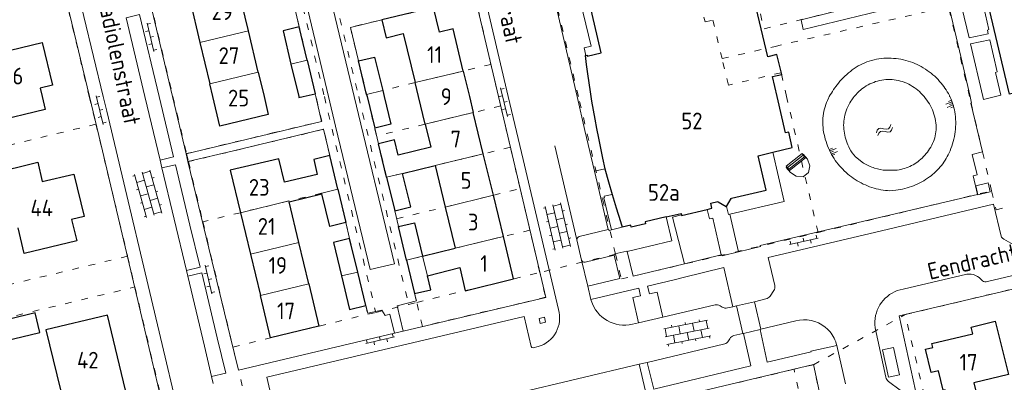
# Model space of a CAD drawing. Header units: metres. Extents: x 64961 to 73789, y 403835 to 410663.
# Tile 52 of 135: x 70164 to 70312, y 403957 to 404012. Entities that reach past the tile are written whole.
import ezdxf

# ---------------------------------------------------------------- set-up
doc = ezdxf.new("R2010")
doc.units = ezdxf.units.M
doc.linetypes.add('PERCEELGRENS', pattern=[2.5, 1, -1.5])
for name, color, linetype, lineweight in [('B-GEO-OG-GEBOUW_bijgebouw-G', 2, 'Continuous', 25), ('B-GEO-OG-GEBOUW_hoofdgebouw-G', 2, 'Continuous', 25), ('B-GEO-OG-GEBOUW_huisnr-T', 6, 'Continuous', 25), ('B-GEO-OG-GEBOUW_overopstal-G', 253, 'Continuous', 0), ('B-GEO-OG-GRENS_perceel-G', 253, 'PERCEELGRENS', 0), ('B-GEO-OG-OVLIJNOBJ-G', 253, 'Continuous', 0), ('B-GEO-OG-SLOOT_insteek-G', 253, 'Continuous', 0), ('B-GEO-OG-STRAATNAAM-T', 7, 'Continuous', 35), ('B-GEO-OG-TALUD-S', 253, 'Continuous', 0), ('B-GEO-OG-TALUDLIJN-G', 253, 'Continuous', 0), ('B-GEO-OG-TUSSENMUUR-G', 253, 'Continuous', 0), ('B-GEO-OG-VERH_kntgesl-G', 253, 'Continuous', 0), ('B-GEO-OG-VERH_kntopen-G', 253, 'Continuous', 0), ('B-GEO-OG-VERH_knttegelpad-G', 253, 'Continuous', 0), ('B-GEO-OG-VERH_open-S', 253, 'Continuous', 0), ('B-GEO-OG-VIJVER_kant-G', 253, 'Continuous', 0), ('B-GEO-OG-WATER-S', 253, 'Continuous', 0), ('T22', 7, 'Continuous', 0)]:
    doc.layers.add(name, color=color, linetype=linetype, lineweight=lineweight)
doc.styles.add('isocp', font='isocp.shx')

# ---------------------------------------------------------------- blocks, each defined once
blk = doc.blocks.new('S026')
at = {"color": 0}
for p, q in [((0, 0), (4.4, 0)), ((0.2, 0.5), (0.2, 0)), ((1.2, 0), (1.2, -0.5)), ((2.2, 0.5), (2.2, 0)), ((3.2, 0), (3.2, -0.5)), ((4.2, 0.5), (4.2, 0))]:
    blk.add_line(p, q, dxfattribs=at)
blk = doc.blocks.new('S024')
at = {"color": 0}
for p, q in [((1.25, 1.5), (1.25, 1.2)), ((3.35, 1.5), (3.35, 1.2)), ((5.45, 1.5), (5.45, 1.2)), ((0, 1.2), (6.7, 1.2)), ((0, 0), (6.7, 0)), ((0.2, 1.2), (0.2, 0)), ((1.25, 0), (1.25, -1.2)), ((2.3, 1.2), (2.3, 0)), ((3.35, 0), (3.35, -1.2)), ((4.4, 1.2), (4.4, 0)), ((5.45, 0), (5.45, -1.2)), ((6.5, 1.2), (6.5, 0)), ((0, -1.2), (6.7, -1.2)), ((0.2, -1.2), (0.2, -1.5)), ((2.3, -1.2), (2.3, -1.5)), ((4.4, -1.2), (4.4, -1.5)), ((6.5, -1.2), (6.5, -1.5))]:
    blk.add_line(p, q, dxfattribs=at)
blk = doc.blocks.new('S04')
at = {"color": 0}
for p, q in [((0, 0.5), (0.5, 0.5)), ((0, 0.25), (1, 0.25)), ((0, 0), (0.5, 0)), ((0, -0.25), (1, -0.25)), ((0, -0.5), (0.5, -0.5))]:
    blk.add_line(p, q, dxfattribs=at)
blk = doc.blocks.new('S05')
at = {"color": 0}
for p, q in [((0.08, 0.3), (0.38, 0.59)), ((0.11, -0.19), (0.41, 0.09)), ((0.38, 0.59), (0.68, 0.71)), ((0.41, 0.09), (0.71, 0.21)), ((0.68, 0.71), (1.01, 0.62)), ((0.71, 0.21), (1.02, 0.12)), ((1.01, 0.62), (1.33, 0.37)), ((1.02, 0.12), (1.36, -0.12)), ((1.33, 0.37), (1.66, 0.13)), ((1.66, 0.13), (1.97, 0.04)), ((1.97, 0.04), (2.28, 0.16)), ((2.28, 0.16), (2.58, 0.44)), ((1.36, -0.12), (1.68, -0.37)), ((1.68, -0.37), (2, -0.46)), ((2, -0.46), (2.31, -0.33)), ((2.31, -0.33), (2.61, -0.05))]:
    blk.add_line(p, q, dxfattribs=at)

msp = doc.modelspace()

# ---------------------------------------------------------------- linework, layer by layer
at = {"layer": 'B-GEO-OG-GEBOUW_bijgebouw-G'}
for points in [[(70206.249, 404010.454), (70203.807, 404009.871), (70205.002, 404004.859)], [(70207.444, 404005.442), (70206.249, 404010.454)], [(70215.12, 404005.341), (70217.533, 404005.921), (70218.743, 404000.898)], [(70205.002, 404004.859), (70206.161, 404000)], [(70207.444, 404005.442), (70208.64, 404000.43)], [(70216.333, 404000.316), (70215.12, 404005.341)], [(70206.161, 404000), (70206.198, 403999.847), (70206.839, 404000)], [(70206.839, 404000), (70208.64, 404000.43)], [(70216.333, 404000.316), (70216.409, 404000)], [(70216.409, 404000), (70217.544, 403995.292)], [(70218.959, 404000), (70219.953, 403995.872), (70217.544, 403995.292)], [(70218.743, 404000.898), (70218.959, 404000)], [(70220.541, 403982.889), (70222.944, 403983.471), (70221.732, 403988.496)], [(70219.327, 403987.917), (70220.541, 403982.889)], [(70221.108, 403980.529), (70223.516, 403981.1), (70224.725, 403976.089)], [(70222.315, 403975.514), (70221.108, 403980.529)], [(70213.778, 403978.76), (70211.367, 403978.173), (70212.564, 403973.151)], [(70214.996, 403973.716), (70213.778, 403978.76)], [(70222.315, 403975.514), (70223.524, 403970.494)], [(70216.201, 403968.727), (70214.996, 403973.716)], [(70212.564, 403973.151), (70213.762, 403968.128), (70216.201, 403968.727)], [(70223.524, 403970.494), (70225.935, 403971.078), (70225.43, 403973.173)], [(70158.922, 403965.73), (70159.631, 403962.802), (70167.363, 403964.685), (70166.697, 403967.596), (70158.922, 403965.73)]]:
    msp.add_lwpolyline(points, dxfattribs=at)
at = {"layer": 'B-GEO-OG-GEBOUW_hoofdgebouw-G'}
for points in [[(70316.67, 404000), (70316.513, 404000.652), (70315.593, 404000.41), (70315.466, 404001.037), (70312.655, 404000.368), (70306.043, 404028.223), (70314.947, 404030.315)], [(70249.197, 404006.185), (70249.367, 404006.206), (70249.388, 404006.058), (70251.486, 404006.541), (70249.608, 404014.529), (70252.128, 404015.125), (70251.61, 404017.313), (70265.344, 404020.518)], [(70277.824, 404000), (70277.122, 404002.995), (70278.537, 404003.315), (70277.812, 404006.293), (70276.419, 404005.965), (70274.448, 404014.336), (70274.933, 404014.448), (70273.489, 404020.605)], [(70198.631, 404009.861), (70197.158, 404016.059)], [(70189.891, 404014.321), (70191.368, 404008.121)], [(70226.371, 404013.356), (70218.6, 404011.502)], [(70230.818, 404003.84), (70229.289, 404010.178), (70227.268, 404009.675), (70226.371, 404013.356)], [(70218.6, 404011.502), (70219.244, 404008.832), (70221.823, 404009.446), (70223.592, 404002.101)], [(70156.31, 404003.705), (70155.248, 404008.127), (70162.313, 404009.828), (70163, 404006.953), (70167.742, 404008.105), (70169.288, 404001.71), (70167.407, 404001.267), (70167.711, 404000)], [(70200.101, 404003.674), (70198.631, 404009.861)], [(70191.368, 404008.121), (70192.837, 404001.935)], [(70249.197, 404006.185), (70249.057, 404006.168), (70249.229, 404004.798), (70249.413, 404003.43), (70249.608, 404002.063), (70249.815, 404000.698), (70249.926, 404000)], [(70200.101, 404003.674), (70200.974, 404000)], [(70230.818, 404003.84), (70231.745, 404000)], [(70193.296, 404000), (70192.837, 404001.935)], [(70224.098, 404000), (70223.592, 404002.101)], [(70167.711, 404000), (70168.169, 403998.096), (70160.285, 403996.195), (70159.397, 403999.811)], [(70200.974, 404000), (70201.607, 403997.338), (70194.34, 403995.6), (70193.296, 404000)], [(70225.09, 403995.884), (70224.098, 404000)], [(70231.745, 404000), (70232.319, 403997.62)], [(70249.926, 404000), (70250.033, 403999.333), (70250.262, 403997.969), (70250.504, 403996.607), (70250.758, 403995.248), (70251.052, 403993.754), (70251.36, 403992.263), (70251.675, 403990.807), (70252.043, 403989.178)], [(70277.169, 403991.671), (70280.106, 403992.365), (70279.583, 403994.695), (70279.093, 403994.581), (70277.824, 404000)], [(70233.817, 403991.428), (70232.319, 403997.62)], [(70225.09, 403995.884), (70225.928, 403992.408)], [(70225.928, 403992.408), (70221.075, 403991.219), (70220.52, 403993.521), (70218.115, 403992.936)], [(70219.327, 403987.917), (70218.115, 403992.936)], [(70210.809, 403991.161), (70208.408, 403990.587), (70208.939, 403988.358), (70204.016, 403987.173), (70203.167, 403990.703), (70195.884, 403988.962), (70197.42, 403982.613)], [(70212.014, 403986.134), (70210.809, 403991.161)], [(70235.319, 403985.236), (70233.817, 403991.428)], [(70270.234, 403983.549), (70270.957, 403984.726), (70271.013, 403984.743), (70271.011, 403984.791), (70276.188, 403986.006), (70274.994, 403991.157), (70277.169, 403991.671)], [(70161.067, 403984.007), (70160.006, 403988.441), (70167.053, 403990.163), (70167.746, 403987.274), (70172.482, 403988.402), (70174.011, 403982.037), (70172.136, 403981.573), (70172.902, 403978.381), (70165.025, 403976.477), (70164.105, 403980.334)], [(70221.732, 403988.496), (70226.585, 403989.685)], [(70226.585, 403989.685), (70228.089, 403983.457)], [(70252.043, 403989.178), (70252.56, 403987.258), (70253.106, 403985.346)], [(70204.724, 403984.234), (70209.641, 403985.415)], [(70213.214, 403981.129), (70210.806, 403980.528), (70209.641, 403985.415)], [(70212.014, 403986.134), (70213.214, 403981.129)], [(70236.82, 403979.043), (70235.319, 403985.236)], [(70253.106, 403985.346), (70253.712, 403983.333), (70254.357, 403981.304), (70254.64, 403980.447)], [(70206.181, 403978.167), (70204.724, 403984.234)], [(70267.336, 403983.103), (70268.048, 403983.269), (70267.879, 403984.038), (70268.952, 403984.287), (70268.959, 403984.258), (70269.008, 403984.257), (70270.216, 403983.52), (70270.234, 403983.549)], [(70197.42, 403982.613), (70198.919, 403976.416)], [(70228.089, 403983.457), (70229.576, 403977.296)], [(70261.234, 403981.972), (70263.44, 403982.481), (70263.484, 403982.288)], [(70263.484, 403982.288), (70263.503, 403982.208), (70267.336, 403983.103)], [(70261.234, 403981.972), (70258.053, 403981.237), (70258.118, 403980.954), (70255.964, 403980.457), (70255.899, 403980.743), (70254.64, 403980.447)], [(70207.678, 403971.936), (70206.181, 403978.167)], [(70225.43, 403973.173), (70230.28, 403974.38), (70231.113, 403970.931), (70238.361, 403972.692), (70236.82, 403979.043)], [(70198.919, 403976.416), (70200.423, 403970.187)], [(70224.725, 403976.089), (70229.576, 403977.296)], [(70207.678, 403971.936), (70209.194, 403965.624), (70201.945, 403963.881), (70200.423, 403970.187)], [(70170.996, 403953.81), (70180.226, 403956.014), (70177.517, 403967.263), (70168.282, 403965.053), (70170.996, 403953.81)], [(70301.149, 403962.421), (70301.003, 403963.017), (70307.137, 403964.489), (70306.903, 403965.471), (70310.512, 403966.34), (70312.479, 403958.363), (70307.292, 403957.11), (70308.239, 403953.203), (70303.965, 403952.183), (70303.007, 403956.077), (70302.716, 403956.007), (70302.002, 403958.936), (70300.919, 403958.673), (70300.065, 403962.161), (70301.149, 403962.421)]]:
    msp.add_lwpolyline(points, dxfattribs=at)
at = {"layer": 'B-GEO-OG-GEBOUW_overopstal-G'}
for points in [[(70279.378, 403989.395), (70279.584, 403989.139), (70281.927, 403990.979), (70281.717, 403991.244), (70279.378, 403989.395)], [(70307.622, 403986.64), (70307.92, 403985.309), (70309.755, 403985.72), (70309.448, 403987.091), (70307.622, 403986.64)]]:
    msp.add_lwpolyline(points, dxfattribs=at)
at = {"layer": 'B-GEO-OG-GRENS_perceel-G'}
for points in [[(70217.212, 404038.486), (70206.494, 404035.99), (70215.147, 404000)], [(70299.151, 404032.149), (70297.689, 404038.415), (70270.549, 404031.812), (70275.872, 404010.167), (70302.754, 404016.736)], [(70199.83, 404037.434), (70201.015, 404037.718), (70210.001, 404000)], [(70208.748, 404000), (70208.64, 404000.43), (70206.249, 404010.454), (70205.698, 404012.804), (70203.306, 404022.827), (70203.04, 404023.971)], [(70244.101, 404016.842), (70264.576, 404021.655), (70267.028, 404011.182), (70268.2, 404011.462), (70269.577, 404005.699)], [(70182.743, 404019.17), (70187.317, 404000)], [(70248.066, 404000), (70244.101, 404016.842)], [(70171.075, 404015.467), (70174.785, 404000)], [(70232.614, 404014.846), (70213.903, 404010.381), (70216.333, 404000.316)], [(70234.963, 404004.838), (70232.614, 404014.846)], [(70269.577, 404005.699), (70277.519, 404007.53), (70303.513, 404013.493)], [(70306.667, 404000), (70303.513, 404013.493)], [(70234.963, 404004.838), (70223.592, 404002.101), (70218.742, 404000.898), (70216.333, 404000.316)], [(70234.963, 404004.838), (70236.095, 404000)], [(70279.259, 404000), (70278.432, 404003.578), (70270.525, 404001.726), (70269.577, 404005.699)], [(70174.785, 404000), (70175.773, 403995.883)], [(70187.317, 404000), (70189.351, 403991.473)], [(70189.351, 403991.473), (70202.24, 403994.559), (70209.625, 403996.319), (70208.748, 404000)], [(70210.001, 404000), (70217.706, 403967.679)], [(70215.147, 404000), (70222.631, 403968.874)], [(70216.333, 404000.316), (70216.409, 404000)], [(70216.409, 404000), (70217.83, 403994.116)], [(70236.095, 404000), (70236.422, 403998.605)], [(70253.619, 403976.413), (70248.066, 404000)], [(70283.959, 403979.654), (70279.259, 404000)], [(70309.969, 403985.877), (70306.667, 404000)], [(70309.969, 403985.877), (70310.629, 403983.052), (70382.592, 404000)], [(70236.422, 403998.605), (70225.09, 403995.884), (70217.83, 403994.116)], [(70237.877, 403992.406), (70236.422, 403998.605)], [(70175.773, 403995.883), (70148.34, 403989.207)], [(70175.773, 403995.883), (70180.514, 403976.099)], [(70212.014, 403986.134), (70210.809, 403991.161), (70209.913, 403995.112), (70202.529, 403993.352), (70189.639, 403990.264)], [(70219.327, 403987.917), (70217.83, 403994.116)], [(70189.351, 403991.473), (70189.639, 403990.264)], [(70237.877, 403992.406), (70226.585, 403989.685), (70221.732, 403988.496), (70219.327, 403987.917)], [(70239.329, 403986.223), (70237.877, 403992.406)], [(70189.639, 403990.264), (70191.793, 403981.258)], [(70219.327, 403987.917), (70220.823, 403981.717)], [(70212.014, 403986.134), (70191.793, 403981.258)], [(70212.014, 403986.134), (70213.214, 403981.129), (70213.778, 403978.76), (70216.201, 403968.727), (70216.52, 403967.393)], [(70220.823, 403981.717), (70228.089, 403983.457), (70239.329, 403986.223)], [(70240.791, 403980.003), (70239.329, 403986.223)], [(70283.959, 403979.654), (70309.969, 403985.877)], [(70191.793, 403981.258), (70196.295, 403962.486)], [(70222.315, 403975.514), (70220.823, 403981.717)], [(70240.791, 403980.003), (70229.576, 403977.296), (70224.726, 403976.089), (70222.315, 403975.514)], [(70242.284, 403973.649), (70240.791, 403980.003)], [(70253.619, 403976.413), (70254.496, 403972.686), (70283.959, 403979.654)], [(70253.619, 403976.413), (70242.284, 403973.649)], [(70180.514, 403976.099), (70153.058, 403969.477)], [(70180.514, 403976.099), (70181.619, 403971.488)], [(70222.315, 403975.514), (70223.843, 403969.168)], [(70242.284, 403973.649), (70243.152, 403969.952), (70239.255, 403968.999), (70231.987, 403967.307), (70224.71, 403965.576), (70223.843, 403969.168)], [(70223.843, 403969.168), (70242.284, 403973.649)], [(70154.151, 403964.906), (70181.619, 403971.488)], [(70181.619, 403971.488), (70185.895, 403953.457)], [(70297.013, 403967.339), (70312.569, 403971.052)], [(70222.631, 403968.874), (70223.843, 403969.168)], [(70216.52, 403967.393), (70217.706, 403967.679)], [(70217.706, 403967.679), (70222.631, 403968.874)], [(70196.295, 403962.486), (70201.945, 403963.881), (70216.52, 403967.393)], [(70283.268, 403959.845), (70297.013, 403967.339)], [(70303.372, 403940.628), (70297.013, 403967.339)], [(70196.295, 403962.486), (70201.596, 403940.446)], [(70280.363, 403959.155), (70271.594, 403957.071)], [(70283.268, 403959.845), (70280.363, 403959.155)], [(70285.636, 403934.255), (70280.363, 403959.155)], [(70288.551, 403934.955), (70283.268, 403959.845)]]:
    msp.add_lwpolyline(points, dxfattribs=at)
at = {"layer": 'B-GEO-OG-OVLIJNOBJ-G'}
msp.add_lwpolyline([(70293.632, 403962.065), (70295.258, 403962.437), (70296.153, 403958.325), (70294.498, 403957.979), (70293.632, 403962.065)], dxfattribs=at)
at = {"layer": 'B-GEO-OG-SLOOT_insteek-G'}
for points in [[(70289.089, 404004.006, -0.0847591), (70291.635, 404005.332)], [(70291.635, 404005.332, -0.0806753), (70294.549, 404005.771)], [(70294.549, 404005.771, -0.0686585), (70297.464, 404005.333)], [(70297.464, 404005.333, -0.0742758), (70300.037, 404004.138)], [(70287.015, 404002.021, -0.0564177), (70289.089, 404004.006)], [(70300.037, 404004.138, -0.064519), (70302.184, 404002.285)], [(70285.652, 404000, -0.0500053), (70287.015, 404002.021)], [(70302.184, 404002.285, -0.0636859), (70303.637, 404000.171)], [(70303.722, 404000, -0.0704192), (70304.45, 403997.738)], [(70284.729, 403997.145, -0.0879125), (70285.52, 403999.748)], [(70284.876, 403994.309, -0.0856732), (70284.729, 403997.145)], [(70304.45, 403997.738, -0.0749119), (70304.512, 403994.748)], [(70285.839, 403991.637, -0.0618152), (70284.876, 403994.309)], [(70304.512, 403994.748, -0.0668347), (70303.735, 403991.86)], [(70287.415, 403989.364, -0.0688041), (70285.839, 403991.637)], [(70303.735, 403991.86, -0.0703461), (70302.451, 403989.702)], [(70302.451, 403989.702, -0.0644906), (70300.639, 403987.963)], [(70289.53, 403987.582, -0.0643988), (70287.415, 403989.364)], [(70292.024, 403986.4, -0.0648352), (70289.53, 403987.582)], [(70300.639, 403987.963, -0.0641343), (70298.266, 403986.643)], [(70294.738, 403985.897, -0.0651643), (70292.024, 403986.4)], [(70298.266, 403986.643, -0.0697819), (70295.629, 403985.999)]]:
    msp.add_lwpolyline(points, format="xyb", dxfattribs=at)
for points in [[(70285.52, 403999.748), (70285.585, 403999.874), (70285.652, 404000)], [(70303.637, 404000.171), (70303.68, 404000.086), (70303.722, 404000)], [(70295.629, 403985.999), (70294.738, 403985.897)]]:
    msp.add_lwpolyline(points, dxfattribs=at)
at = {"layer": 'B-GEO-OG-TALUDLIJN-G'}
msp.add_lwpolyline([(70253.106, 403985.346), (70251.907, 403985.075), (70251.952, 403984.874), (70251.865, 403984.852)], dxfattribs=at)
at = {"layer": 'B-GEO-OG-TUSSENMUUR-G'}
for points in [[(70198.631, 404009.861), (70191.368, 404008.121)], [(70205.002, 404004.859), (70207.444, 404005.442)], [(70200.101, 404003.674), (70192.837, 404001.935)], [(70223.592, 404002.101), (70230.818, 404003.84)], [(70216.333, 404000.316), (70218.743, 404000.898)], [(70225.09, 403995.884), (70232.319, 403997.62)], [(70226.585, 403989.685), (70233.817, 403991.428)], [(70219.327, 403987.917), (70221.732, 403988.496)], [(70209.641, 403985.415), (70209.607, 403985.553), (70212.014, 403986.134)], [(70228.089, 403983.457), (70235.319, 403985.236)], [(70197.42, 403982.613), (70204.692, 403984.367), (70204.724, 403984.234)], [(70198.919, 403976.416), (70206.181, 403978.167)], [(70229.576, 403977.296), (70236.82, 403979.043)], [(70222.315, 403975.514), (70224.725, 403976.089)], [(70225.43, 403973.173), (70224.725, 403976.089)], [(70212.564, 403973.151), (70214.996, 403973.716)], [(70200.423, 403970.187), (70207.678, 403971.936)]]:
    msp.add_lwpolyline(points, dxfattribs=at)
at = {"layer": 'B-GEO-OG-VERH_kntgesl-G'}
for points in [[(70277.169, 403991.671), (70278.908, 403984.315), (70270.723, 403982.386)], [(70279.263, 403989.46), (70279.174, 403989.582), (70281.575, 403991.483), (70281.685, 403991.344)], [(70281.685, 403991.344), (70282.086, 403990.841), (70279.684, 403988.951), (70279.263, 403989.46)], [(70267.336, 403983.103), (70267.691, 403981.671), (70268.185, 403981.788)], [(70270.234, 403983.549), (70270.524, 403982.339), (70270.723, 403982.386)]]:
    msp.add_lwpolyline(points, dxfattribs=at)
at = {"layer": 'B-GEO-OG-VERH_kntopen-G'}
for points in [[(70176.865, 404000), (70172.542, 404018.037), (70167.885, 404037.321), (70167.129, 404040.199), (70166.326, 404043.065), (70165.625, 404045.476), (70165.257, 404046.676), (70164.86, 404047.867), (70164.266, 404049.525), (70163.641, 404051.172), (70162.984, 404052.806), (70162.296, 404054.427), (70161.498, 404056.213), (70160.666, 404057.984), (70159.8, 404059.738), (70158.897, 404061.473), (70157.237, 404064.181)], [(70237.558, 404000), (70233.882, 404015.582), (70230.244, 404031.229), (70229.212, 404031.008), (70228.679, 404033.324), (70230.498, 404033.728)], [(70180.308, 404011.824), (70183.123, 404000)], [(70244.864, 404012.849), (70247.86, 404000)], [(70187.38, 403955.681), (70186.137, 403960.956), (70177.387, 403997.823), (70176.865, 404000)], [(70183.123, 404000), (70185.386, 403990.498)], [(70245.058, 403968.102), (70239.781, 403990.575), (70237.558, 404000)], [(70247.86, 404000), (70249.048, 403994.907), (70250.476, 403988.827)], [(70308.745, 403999.563), (70310.557, 404000)], [(70310.557, 404000), (70311.369, 404000.196)], [(70308.595, 403991.722), (70306.864, 403999.014), (70306.959, 403999.036)], [(70309.349, 403972.292), (70347.509, 403981.302), (70385.545, 403990.227), (70402.399, 403994.204)], [(70247.85, 403978.525), (70244.546, 403992.643)], [(70281.685, 403991.344), (70281.74, 403991.397), (70282.38, 403990.614), (70282.728, 403989.65), (70282.55, 403988.634), (70281.724, 403987.977), (70280.697, 403988.069), (70279.834, 403988.624), (70279.197, 403989.399), (70279.263, 403989.46)], [(70185.386, 403990.498), (70185.666, 403989.318)], [(70189.331, 403973.964), (70185.666, 403989.318)], [(70250.476, 403988.827), (70251.429, 403984.766)], [(70251.429, 403984.766), (70252.532, 403980.073)], [(70277.483, 403971.715), (70276.497, 403975.882), (70292.405, 403979.631), (70310.258, 403983.869), (70311.386, 403979.111), (70311.452, 403978.968), (70311.598, 403978.776), (70311.789, 403978.629), (70313.217, 403977.829)], [(70263.485, 403982.288), (70262.155, 403981.959), (70263.938, 403974.953)], [(70270.723, 403982.386), (70272.033, 403976.746)], [(70255.375, 403976.802), (70262.056, 403978.422), (70261.234, 403981.972)], [(70269.465, 403976.277), (70268.185, 403981.788)], [(70252.532, 403980.073), (70248.192, 403979.028)], [(70252.997, 403980.039), (70252.713, 403979.969), (70252.532, 403980.073)], [(70254.64, 403980.447), (70252.997, 403980.039)], [(70248.542, 403975.499), (70247.85, 403978.525)], [(70253.426, 403976.258), (70253.536, 403976.433), (70255.3, 403976.848), (70255.375, 403976.802)], [(70269.55, 403976.297), (70269.58, 403976.169), (70272.033, 403976.746)], [(70272.033, 403976.746), (70275.35, 403977.527), (70275.315, 403977.679)], [(70248.542, 403975.499), (70249.454, 403971.601)], [(70249.063, 403975.207), (70253.426, 403976.258)], [(70249.454, 403971.601), (70254.256, 403972.733), (70253.426, 403976.258)], [(70189.331, 403973.964), (70189.541, 403973.084)], [(70189.541, 403973.084), (70192.038, 403962.603), (70193.093, 403958.069)], [(70296.695, 403971.178), (70306.237, 403973.396)], [(70249.454, 403971.601), (70249.939, 403969.605)], [(70276.786, 403970.128), (70277.339, 403970.952)], [(70249.981, 403969.448), (70249.939, 403969.605)], [(70271.771, 403968.663), (70274.422, 403969.285)], [(70274.422, 403969.285), (70276.141, 403969.688)], [(70275.379, 403965.159), (70274.422, 403969.285)], [(70268.529, 403968.814), (70260.698, 403966.973)], [(70269.276, 403968.663), (70269.618, 403968.478)], [(70270.39, 403968.34), (70271.198, 403968.529)], [(70271.198, 403968.529), (70271.771, 403968.663)], [(70271.771, 403968.663), (70272.715, 403964.521)], [(70240.983, 403962.569), (70239.932, 403967.069), (70201.385, 403957.953), (70202.429, 403953.442)], [(70243.13, 403966.203), (70242.969, 403966.963), (70242.159, 403966.769), (70242.352, 403966.01), (70243.13, 403966.203)], [(70256.178, 403965.901), (70257.067, 403966.112)], [(70257.067, 403966.112), (70260.698, 403966.973)], [(70275.379, 403965.159), (70280.612, 403966.41)], [(70294.095, 403957.973), (70292.504, 403965.375), (70292.463, 403965.849), (70292.465, 403966.325)], [(70275.268, 403965.132), (70272.797, 403964.541)], [(70275.268, 403965.132), (70275.379, 403965.159)], [(70285.031, 403965.484), (70285.394, 403965.163), (70285.725, 403964.808)], [(70270.566, 403963.434), (70270.744, 403963.729)], [(70271.357, 403964.197), (70272.715, 403964.521)], [(70272.715, 403964.521), (70272.797, 403964.541)], [(70242.043, 403962.564), (70241.266, 403962.351)], [(70258.386, 403960.195), (70269.985, 403962.95)], [(70288.054, 403956.962), (70286.772, 403962.711)], [(70258.386, 403960.195), (70257.149, 403959.901)], [(70257.149, 403959.901), (70238.662, 403955.51)], [(70193.093, 403958.069), (70193.332, 403957.045)], [(70296.279, 403956.034), (70294.542, 403957.338)]]:
    msp.add_lwpolyline(points, dxfattribs=at)
for points in [[(70248.192, 403979.028, 0.4058405), (70247.85, 403978.525)], [(70248.542, 403975.499, 0.4116183), (70249.063, 403975.207)], [(70306.237, 403973.396, -0.282555), (70308.587, 403972.398)], [(70308.587, 403972.398, 0.2022033), (70309.349, 403972.292)], [(70277.339, 403970.952, 0.2098907), (70277.483, 403971.715)], [(70292.465, 403966.325, -0.3464801), (70296.695, 403971.178)], [(70249.981, 403969.448, 0.3971547), (70256.178, 403965.901)], [(70276.141, 403969.688, 0.2074554), (70276.786, 403970.128)], [(70242.043, 403962.564, 0.4184259), (70245.058, 403968.102)], [(70268.529, 403968.814, -0.1914568), (70269.276, 403968.663)], [(70269.618, 403968.478, 0.1970774), (70270.39, 403968.34)], [(70280.612, 403966.41, -0.2389552), (70285.031, 403965.484)], [(70285.725, 403964.808, -0.1188703), (70286.772, 403962.711)], [(70270.566, 403963.434, -0.1718592), (70269.985, 403962.95)], [(70271.357, 403964.197, 0.2155103), (70270.744, 403963.729)], [(70240.983, 403962.569, 0.3812935), (70241.266, 403962.351)], [(70294.095, 403957.973, 0.203292), (70294.542, 403957.338)]]:
    msp.add_lwpolyline(points, format="xyb", dxfattribs=at)
at = {"layer": 'B-GEO-OG-VERH_knttegelpad-G'}
for points in [[(70087.994, 404039.564), (70086.606, 404045.465), (70109.541, 404050.967), (70110.398, 404047.454), (70132.519, 404052.768), (70131.681, 404056.268), (70142.668, 404058.973), (70156.071, 404062.24), (70156.96, 404060.656), (70157.819, 404059.056), (70158.646, 404057.44), (70159.441, 404055.807), (70160.23, 404054.112), (70160.991, 404052.404), (70161.713, 404050.679), (70162.381, 404048.933), (70163.041, 404047.019), (70163.632, 404045.083), (70165.3, 404039.162), (70165.84, 404037.131), (70166.359, 404035.094), (70166.857, 404033.052), (70174.791, 404000)], [(70202.051, 404036.009), (70205.917, 404036.943), (70206.265, 404035.664), (70205.97, 404035.603), (70210.971, 404014.58), (70214.49, 404000)], [(70210.628, 404000), (70206.344, 404018.104), (70202.051, 404036.009)], [(70179.469, 404032.682), (70179.53, 404032.548), (70180.783, 404027.207), (70187.25, 404000)], [(70314.947, 404030.315), (70314.518, 404032.124), (70299.946, 404028.714), (70302.803, 404016.758), (70291.521, 404014.005), (70281.412, 404011.515), (70281.758, 404010.046), (70303.147, 404015.298), (70305.134, 404006.87), (70306.734, 404000)], [(70304.081, 404019.404), (70306.931, 404020.091), (70307.717, 404016.84), (70307.753, 404016.843), (70308.592, 404013.335), (70308.784, 404013.374), (70309.574, 404010.048), (70309.332, 404009.975), (70309.474, 404009.418), (70306.58, 404008.791), (70304.081, 404019.404)], [(70232.597, 404014.903), (70236.099, 404000)], [(70249.197, 404006.185), (70248.93, 404007.32), (70249.954, 404007.581), (70248.393, 404014.167), (70244.266, 404013.21)], [(70180.308, 404011.824), (70182.324, 404012.3), (70185.265, 404000)], [(70206.249, 404010.454), (70205.698, 404012.804)], [(70218.6, 404011.502), (70213.922, 404010.373), (70215.12, 404005.341)], [(70308.642, 404000), (70306.782, 404007.895), (70309.694, 404008.522), (70310.82, 404003.718), (70310.573, 404003.638), (70311.369, 404000.196)], [(70174.791, 404000), (70176.742, 403991.874), (70184.152, 403960.56), (70185.967, 403952.971), (70175.147, 403950.347), (70142.154, 403942.455), (70142.176, 403942.417), (70134.468, 403940.579), (70134.024, 403942.3)], [(70185.265, 404000), (70187.424, 403990.967), (70185.386, 403990.498)], [(70187.25, 404000), (70189.285, 403991.441)], [(70189.285, 403991.441), (70209.594, 403996.298), (70208.739, 404000)], [(70208.739, 404000), (70208.64, 404000.43)], [(70214.49, 404000), (70220.53, 403974.976), (70216.843, 403974.1), (70211.678, 403995.564), (70210.628, 404000)], [(70236.099, 404000), (70243.167, 403969.922), (70221.815, 403964.846)], [(70306.734, 404000), (70306.959, 403999.036)], [(70308.745, 403999.563), (70308.642, 404000)], [(70189.562, 403990.262), (70196.39, 403991.878), (70209.876, 403995.119), (70210.809, 403991.161)], [(70218.115, 403992.936), (70217.546, 403995.292)], [(70403.674, 403994.412), (70404.113, 403992.571), (70325.268, 403973.982), (70296.126, 403967.148), (70302.041, 403940.002), (70303.055, 403935.261)], [(70275.315, 403977.679), (70307.848, 403985.36), (70307.193, 403988.135), (70307.782, 403988.3), (70307.068, 403991.348), (70308.595, 403991.722)], [(70185.666, 403989.318), (70187.708, 403989.782), (70189.848, 403980.763), (70191.416, 403974.467), (70189.331, 403973.964)], [(70189.562, 403990.262), (70195.825, 403964.341), (70197.132, 403959.014), (70220.506, 403964.543)], [(70250.476, 403988.827), (70252.043, 403989.178)], [(70251.429, 403984.766), (70251.865, 403984.852)], [(70252.997, 403980.039), (70251.865, 403984.852)], [(70221.108, 403980.529), (70220.541, 403982.889)], [(70213.778, 403978.76), (70213.214, 403981.129)], [(70255.375, 403976.802), (70256.252, 403973.123), (70263.938, 403974.953)], [(70263.938, 403974.953), (70269.465, 403976.277)], [(70269.465, 403976.277), (70269.55, 403976.297)], [(70189.541, 403973.084), (70191.627, 403973.586), (70193.953, 403963.848), (70195.238, 403958.567), (70193.093, 403958.069)], [(70260.698, 403966.973), (70259.862, 403970.694), (70258.712, 403970.45), (70258.41, 403971.623), (70262.407, 403972.574), (70263.741, 403972.919), (70269.831, 403974.388), (70271.198, 403968.529)], [(70221.815, 403964.846), (70220.923, 403968.68), (70223.792, 403969.42), (70223.524, 403970.494)], [(70249.939, 403969.605), (70257.115, 403971.309), (70257.374, 403970.158), (70256.202, 403969.893), (70257.067, 403966.112)], [(70220.506, 403964.543), (70219.822, 403967.392), (70219.102, 403967.225), (70218.591, 403968.033), (70216.493, 403967.574), (70216.201, 403968.727)], [(70275.268, 403965.132), (70276.36, 403960.234), (70282.921, 403961.792), (70282.895, 403961.866), (70286.772, 403962.711)], [(70258.386, 403960.195), (70259.351, 403956.192), (70273.905, 403959.657), (70272.797, 403964.541)], [(70238.662, 403955.51), (70239.602, 403951.497), (70258.117, 403955.897), (70257.149, 403959.901)], [(70240.052, 403949.615), (70245.91, 403950.993), (70283.298, 403959.884), (70288.331, 403936.381)]]:
    msp.add_lwpolyline(points, dxfattribs=at)
at = {"layer": 'B-GEO-OG-VIJVER_kant-G'}
for points in [[(70290.664, 404001.247, -0.090486), (70292.892, 404002.339)], [(70292.892, 404002.339, -0.0990015), (70295.366, 404002.53)], [(70295.366, 404002.53, -0.1005112), (70297.832, 404001.71)], [(70297.832, 404001.71, -0.0860931), (70299.829, 404000.048)], [(70288.889, 403999.336, -0.0289053), (70289.364, 404000)], [(70289.364, 404000, -0.0636655), (70290.664, 404001.247)], [(70299.869, 404000, -0.0821516), (70301.219, 403997.711)], [(70287.919, 403996.916, -0.0908831), (70288.889, 403999.336)], [(70301.219, 403997.711, -0.1069082), (70301.64, 403995.025)], [(70287.913, 403994.505, -0.0995442), (70287.919, 403996.916)], [(70288.696, 403992.224, -0.0679248), (70287.913, 403994.505)], [(70301.64, 403995.025, -0.1086619), (70300.989, 403992.717)], [(70300.989, 403992.717, -0.0767821), (70299.544, 403990.802)], [(70289.596, 403990.992, -0.0825939), (70288.696, 403992.224)], [(70292.419, 403989.291, -0.0596802), (70290.796, 403990.05)], [(70299.544, 403990.802, -0.0860646), (70297.698, 403989.545)], [(70294.181, 403988.969, -0.0692099), (70292.419, 403989.291)], [(70297.698, 403989.545, -0.0807245), (70295.543, 403988.961)]]:
    msp.add_lwpolyline(points, format="xyb", dxfattribs=at)
for points in [[(70299.829, 404000.048), (70299.849, 404000.024), (70299.869, 404000)], [(70290.796, 403990.05), (70289.596, 403990.992)], [(70294.181, 403988.969), (70295.543, 403988.961)]]:
    msp.add_lwpolyline(points, dxfattribs=at)
at = {"layer": 'T22'}
for points in [[(70189.285, 403991.441), (70189.562, 403990.262)], [(70220.506, 403964.543), (70221.815, 403964.846)]]:
    msp.add_lwpolyline(points, dxfattribs=at)

# ---------------------------------------------------------------- block references
at = {"layer": 'B-GEO-OG-TALUD-S'}
for p, rotation in [((70304.136, 403998.985), 200.7466571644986), ((70285.839, 403991.637), 22.665690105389)]:
    msp.add_blockref('S04', p, dxfattribs=dict(at, rotation=rotation))
at = {"layer": 'B-GEO-OG-VERH_open-S'}
for name, p, rotation in [('S026', (70183.432, 404011.031), 283.3553409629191), ('S026', (70175.835, 404000.121), 283.4667768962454), ('S026', (70236.398, 404001.304), 283.7721454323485), ('S024', (70182.698, 403988.679), 285.7172524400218), ('S024', (70244.231, 403983.811), 282.9388106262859), ('S026', (70279.709, 403977.826), 12.7712425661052), ('S026', (70192.167, 403974.731), 282.8271234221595), ('S024', (70261.072, 403964.033), 11.07387115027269), ('S026', (70216.222, 403963.036), 12.59095061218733)]:
    msp.add_blockref(name, p, dxfattribs=dict(at, rotation=rotation))
at = {"layer": 'B-GEO-OG-WATER-S', "rotation": 26.15525375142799}
msp.add_blockref('S05', (70292.761, 403994.276), dxfattribs=at)

# ---------------------------------------------------------------- texts
at = {"layer": 'B-GEO-OG-GEBOUW_huisnr-T', "style": 'isocp'}
for s, p in [('29', (70193.108, 404011.491)), ('27', (70194.158, 404004.892)), ('11', (70225.393, 404005.041)), ('46', (70161.591, 404001.832)), ('25', (70195.566, 403998.535)), ('9', (70227.434, 403998.754)), ('52', (70263.487, 403995.106)), ('7', (70228.91, 403992.402)), ('5', (70230.416, 403986.195)), ('23', (70198.687, 403985.158)), ('52a', (70258.491, 403984.404)), ('44', (70165.967, 403982.075)), ('3', (70231.515, 403979.959)), ('21', (70200.02, 403979.315)), ('19', (70201.641, 403973.465)), ('1', (70233.36, 403973.746)), ('17', (70202.916, 403966.652)), ('42', (70172.946, 403959.273)), ('17', (70305.165, 403958.956))]:
    msp.add_text(s, height=2.5, dxfattribs=at).set_placement(p)
at = {"layer": 'B-GEO-OG-STRAATNAAM-T', "style": 'isocp'}
for s, rotation, p in [('Volkerakstraat', 283.0075, (70232.638, 404027.759)), ('Gladiolenstraat', 282.00671, (70175.748, 404015.903)), ('Eendrachtstraat', 13.06334, (70300.727, 403972.536))]:
    msp.add_text(s, height=2.5, rotation=rotation, dxfattribs=at).set_placement(p)

doc.saveas('drawing.dxf')
